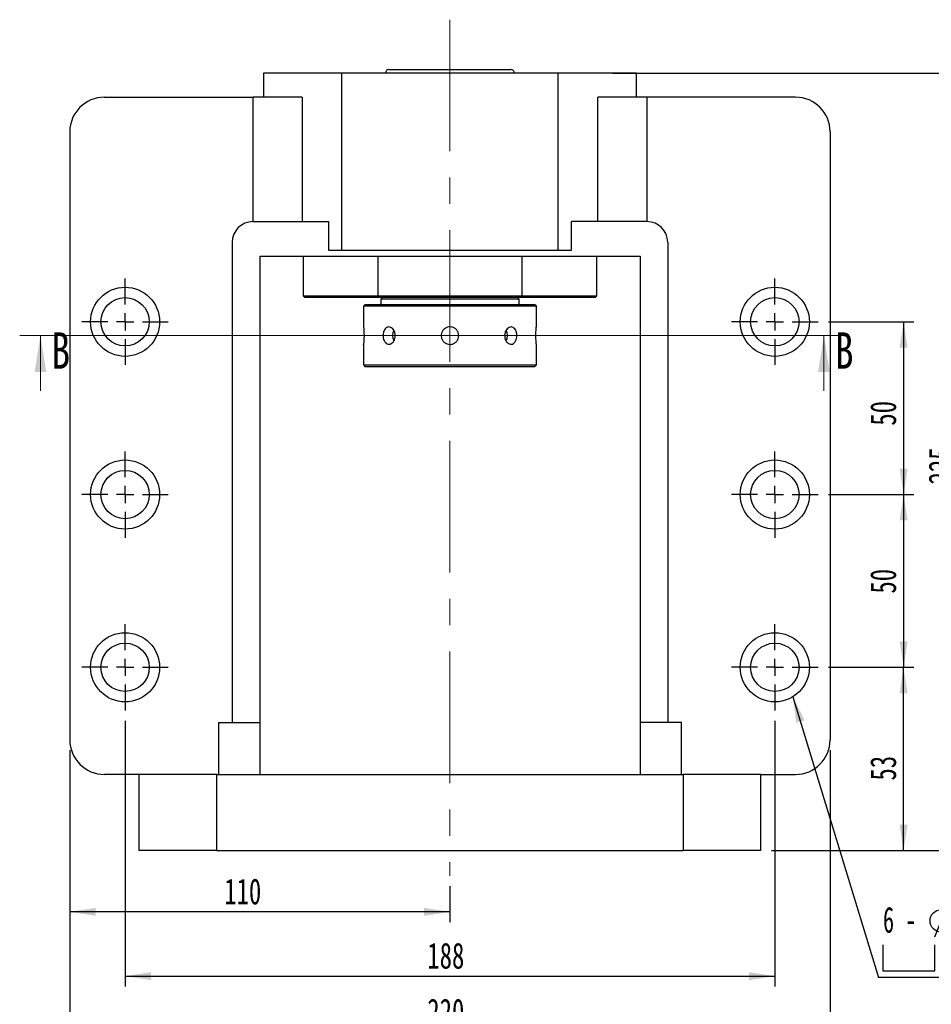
# Paper-space layout 'MBCS30L-J' of a CAD drawing. Header units: millimetres. Extents: x 12 to 324, y 10 to 204.
# Tile 2 of 5: x 12 to 99, y 93 to 188. Entities that reach past the tile are written whole.
import ezdxf

# ---------------------------------------------------------------- set-up
doc = ezdxf.new("R2010")
doc.units = ezdxf.units.MM
doc.linetypes.add('CENTERX2', pattern=[20.32, 12.7, -2.54, 2.54, -2.54])
doc.layers.add('圖層0', color=7, linetype='Continuous')
doc.styles.add('SLDTEXTSTYLE0', font='TXT', dxfattribs={"width": 0.7})
doc.styles.add('SLDTEXTSTYLE1', font='TXT', dxfattribs={"width": 0.7, "bigfont": 'bigfont'})
doc.styles.add('SLDTEXTSTYLE3', font='TXT', dxfattribs={"width": 0.75})
doc.styles.add('SLDTEXTSTYLE4', font='TXT', dxfattribs={"width": 0.633333})
doc.dimstyles.new('SLDDIMSTYLE0', dxfattribs={"dimtxt": 0.18, "dimasz": 2.5, "dimexe": 0, "dimexo": 0.0625, "dimgap": 0, "dimtad": 0, "dimtih": 1, "dimtoh": 1, "dimdec": 0, "dimrnd": 1e-09, "dimzin": 0, "dimdsep": 46, "dimtxsty": 'Standard', "dimsah": 1, "dimcen": 0.09, "dimadec": 0, "dimazin": 0, "dimtfac": 2.5, "dimtdec": 0, "dimtofl": 0, "dimtmove": 0, "dimatfit": 3, "dimfxl": 0, "dimfrac": 2, "dimtolj": 1, "dimtzin": 0, "dimarcsym": 0})
doc.dimstyles.new('SLDDIMSTYLE3', dxfattribs={"dimtxt": 2.5, "dimasz": 2.5, "dimexe": 0, "dimexo": 0.0625, "dimtad": 1, "dimlfac": 3, "dimrnd": 1e-09, "dimzin": 12, "dimdsep": 46, "dimtxsty": 'SLDTEXTSTYLE0', "dimsah": 1, "dimcen": 0.09, "dimadec": 0, "dimazin": 3, "dimtfac": 1, "dimtofl": 0, "dimtmove": 0, "dimatfit": 3, "dimfxl": 0, "dimfrac": 2, "dimtolj": 1, "dimtzin": 12, "dimarcsym": 0})

# ---------------------------------------------------------------- blocks, each defined once
blk = doc.blocks.new('_D_52')
at = {"layer": '圖層0', "color": 7}
for p, q in [((89.537, 158.524), (97.789, 158.524)), ((96.789, 158.524), (96.789, 141.857)), ((89.537, 141.857), (97.789, 141.857))]:
    blk.add_line(p, q, dxfattribs=at)
for points in [[(96.789, 158.524), (96.405, 156.024), (97.174, 156.024)], [(96.789, 141.857), (97.174, 144.357), (96.405, 144.357)]]:
    blk.add_solid(points, dxfattribs=at)
at = {"layer": '圖層0', "color": 7, "insert": (93.566, 148.503), "char_height": 2.5, "attachment_point": 1, "rotation": 90, "style": 'SLDTEXTSTYLE0'}
blk.add_mtext('50', dxfattribs=at)
blk = doc.blocks.new('_D_53')
at = {"layer": '圖層0', "color": 7}
for p, q in [((89.537, 141.857), (97.789, 141.857)), ((96.789, 141.857), (96.789, 125.191)), ((89.537, 125.191), (97.789, 125.191))]:
    blk.add_line(p, q, dxfattribs=at)
for points in [[(96.789, 141.857), (96.405, 139.357), (97.174, 139.357)], [(96.789, 125.191), (97.174, 127.691), (96.405, 127.691)]]:
    blk.add_solid(points, dxfattribs=at)
at = {"layer": '圖層0', "color": 7, "insert": (93.566, 132.302), "char_height": 2.5, "attachment_point": 1, "rotation": 90, "style": 'SLDTEXTSTYLE0'}
blk.add_mtext('50', dxfattribs=at)
blk = doc.blocks.new('_D_54')
at = {"layer": '圖層0', "color": 7}
for p, q in [((89.537, 125.191), (97.789, 125.191)), ((96.789, 107.524), (96.789, 125.191)), ((84.037, 107.524), (97.789, 107.524))]:
    blk.add_line(p, q, dxfattribs=at)
for points in [[(96.789, 125.191), (96.405, 122.691), (97.174, 122.691)], [(96.789, 107.524), (97.174, 110.024), (96.405, 110.024)]]:
    blk.add_solid(points, dxfattribs=at)
at = {"layer": '圖層0', "color": 7, "insert": (93.566, 114.266), "char_height": 2.5, "attachment_point": 1, "rotation": 90, "style": 'SLDTEXTSTYLE0'}
blk.add_mtext('53', dxfattribs=at)
blk = doc.blocks.new('_D_55')
at = {"layer": '圖層0', "color": 7}
for p, q in [((21.704, 120.024), (21.704, 94.397)), ((84.371, 120.024), (84.371, 94.397)), ((21.704, 95.397), (84.371, 95.397))]:
    blk.add_line(p, q, dxfattribs=at)
for points in [[(21.704, 95.397), (24.204, 95.013), (24.204, 95.782)], [(84.371, 95.397), (81.871, 95.782), (81.871, 95.013)]]:
    blk.add_solid(points, dxfattribs=at)
at = {"layer": '圖層0', "color": 7, "insert": (50.854, 98.62), "char_height": 2.5, "attachment_point": 1, "style": 'SLDTEXTSTYLE0'}
blk.add_mtext('188', dxfattribs=at)
blk = doc.blocks.new('_D_56')
at = {"layer": '圖層0', "color": 7}
for p, q in [((16.371, 117.191), (16.371, 89.002)), ((89.704, 117.191), (89.704, 89.002)), ((16.371, 90.002), (89.704, 90.002))]:
    blk.add_line(p, q, dxfattribs=at)
for points in [[(16.371, 90.002), (18.871, 89.618), (18.871, 90.387)], [(89.704, 90.002), (87.204, 90.387), (87.204, 89.618)]]:
    blk.add_solid(points, dxfattribs=at)
at = {"layer": '圖層0', "color": 7, "insert": (50.854, 93.225), "char_height": 2.5, "attachment_point": 1, "style": 'SLDTEXTSTYLE0'}
blk.add_mtext('220', dxfattribs=at)
blk = doc.blocks.new('_D_57')
at = {"layer": '圖層0', "color": 7}
for p, q in [((16.371, 117.191), (16.371, 100.596)), ((53.037, 104.076), (53.037, 100.596)), ((53.037, 101.596), (16.371, 101.596))]:
    blk.add_line(p, q, dxfattribs=at)
for points in [[(16.371, 101.596), (18.871, 101.212), (18.871, 101.981)], [(53.037, 101.596), (50.537, 101.981), (50.537, 101.212)]]:
    blk.add_solid(points, dxfattribs=at)
at = {"layer": '圖層0', "color": 7, "insert": (31.265, 104.819), "char_height": 2.5, "attachment_point": 1, "style": 'SLDTEXTSTYLE0'}
blk.add_mtext('110', dxfattribs=at)
blk = doc.blocks.new('_D_58')
at = {"layer": '圖層0', "color": 7}
for p, q in [((68.704, 182.524), (103.419, 182.524)), ((102.419, 182.524), (102.419, 107.524)), ((84.037, 107.524), (103.419, 107.524))]:
    blk.add_line(p, q, dxfattribs=at)
for points in [[(102.419, 182.524), (102.035, 180.024), (102.804, 180.024)], [(102.419, 107.524), (102.804, 110.024), (102.035, 110.024)]]:
    blk.add_solid(points, dxfattribs=at)
at = {"layer": '圖層0', "color": 7, "insert": (99.197, 142.826), "char_height": 2.5, "attachment_point": 1, "rotation": 90, "style": 'SLDTEXTSTYLE0'}
blk.add_mtext('225', dxfattribs=at)
blk = doc.blocks.new('SW_SYMBOL_HOLE_DIAM')
at = {"layer": '圖層0', "color": 0}
blk.add_line((300, 0), (700, 1000), dxfattribs=at)
blk.add_circle((500, 500), 350, dxfattribs=at)
blk = doc.blocks.new('SW_SYMBOL_HOLE_SPOT')
at = {"layer": '圖層0', "color": 0}
for p, q in [((0, 875), (0, 75)), ((1600, 75), (1600, 875)), ((0, 75), (1600, 75))]:
    blk.add_line(p, q, dxfattribs=at)
blk = doc.blocks.new('SW_NOTE_16')
at = {"layer": '圖層0', "color": 0}
blk.add_line((16.083, 0), (0, 0), dxfattribs=at)
at = {"layer": '圖層0', "color": 0, "xscale": 0.003121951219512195, "yscale": 0.003121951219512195, "zscale": 0.003121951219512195}
for name, p in [('SW_SYMBOL_HOLE_DIAM', (4.503, 3.923)), ('SW_SYMBOL_HOLE_SPOT', (0.433, 0.423)), ('SW_SYMBOL_HOLE_DIAM', (5.74, 0.423))]:
    blk.add_blockref(name, p, dxfattribs=at)
at = {"layer": '圖層0', "color": 0, "char_height": 2.5, "attachment_point": 1}
for s, insert, style in [('6 -', (0.433, 6.834), 'SLDTEXTSTYLE4'), ('14\\M+18AD1\\M+190FA', (7.468, 6.834), 'SLDTEXTSTYLE1'), ('20', (8.705, 3.334), 'SLDTEXTSTYLE0')]:
    blk.add_mtext(s, dxfattribs=dict(at, insert=insert, style=style))
blk = doc.blocks.new('SW_CENTERMARKSYMBOL_28')
at = {"layer": '圖層0', "color": 0}
for p, q in [((0, 1.667), (0, 4.167)), ((-1.667, 0), (-4.167, 0)), ((0, 0), (-0.833, 0)), ((0, 0), (0, 0.833)), ((0, 0), (0, -0.833)), ((0, 0), (0.833, 0)), ((1.667, 0), (4.167, 0)), ((0, -1.667), (0, -4.167))]:
    blk.add_line(p, q, dxfattribs=at)
blk = doc.blocks.new('SW_CENTERMARKSYMBOL_29')
at = {"layer": '圖層0', "color": 0}
for p, q in [((0, 1.667), (0, 4.167)), ((-1.667, 0), (-4.167, 0)), ((0, 0), (-0.833, 0)), ((0, 0), (0, 0.833)), ((0, 0), (0, -0.833)), ((0, 0), (0.833, 0)), ((1.667, 0), (4.167, 0)), ((0, -1.667), (0, -4.167))]:
    blk.add_line(p, q, dxfattribs=at)
blk = doc.blocks.new('SW_CENTERMARKSYMBOL_30')
at = {"layer": '圖層0', "color": 0}
for p, q in [((0, 1.667), (0, 4.167)), ((-1.667, 0), (-4.167, 0)), ((0, 0), (-0.833, 0)), ((0, 0), (0, 0.833)), ((0, 0), (0, -0.833)), ((0, 0), (0.833, 0)), ((1.667, 0), (4.167, 0)), ((0, -1.667), (0, -4.167))]:
    blk.add_line(p, q, dxfattribs=at)
blk = doc.blocks.new('SW_CENTERMARKSYMBOL_31')
at = {"layer": '圖層0', "color": 0}
for p, q in [((0, 1.667), (0, 4.167)), ((-1.667, 0), (-4.167, 0)), ((0, 0), (-0.833, 0)), ((0, 0), (0, 0.833)), ((0, 0), (0, -0.833)), ((0, 0), (0.833, 0)), ((1.667, 0), (4.167, 0)), ((0, -1.667), (0, -4.167))]:
    blk.add_line(p, q, dxfattribs=at)
blk = doc.blocks.new('SW_CENTERMARKSYMBOL_32')
at = {"layer": '圖層0', "color": 0}
for p, q in [((0, 1.667), (0, 4.167)), ((-1.667, 0), (-4.167, 0)), ((0, 0), (-0.833, 0)), ((0, 0), (0, 0.833)), ((0, 0), (0, -0.833)), ((0, 0), (0.833, 0)), ((1.667, 0), (4.167, 0)), ((0, -1.667), (0, -4.167))]:
    blk.add_line(p, q, dxfattribs=at)
blk = doc.blocks.new('SW_CENTERMARKSYMBOL_33')
at = {"layer": '圖層0', "color": 0}
for p, q in [((0, 1.667), (0, 4.167)), ((-1.667, 0), (-4.167, 0)), ((0, 0), (-0.833, 0)), ((0, 0), (0, 0.833)), ((0, 0), (0, -0.833)), ((0, 0), (0.833, 0)), ((1.667, 0), (4.167, 0)), ((0, -1.667), (0, -4.167))]:
    blk.add_line(p, q, dxfattribs=at)

psp = doc.layouts.new('MBCS30L-J')

# ---------------------------------------------------------------- linework, layer by layer
at = {"color": 7, "linetype": 'Continuous', "lineweight": 25}
for p, q in [((35.0372, 182.524), (35.0372, 180.1907)), ((42.6023, 182.524), (35.0372, 182.524)), ((42.6023, 165.424), (42.6023, 182.524)), ((63.4722, 182.524), (42.6023, 182.524)), ((47.1539, 182.8573), (57.9436, 182.8573)), ((57.9436, 182.8573), (58.9206, 182.8573)), ((63.4722, 165.424), (63.4722, 182.524)), ((71.0372, 182.524), (63.4722, 182.524)), ((71.0372, 180.1907), (71.0372, 182.524)), ((19.7039, 180.1907), (34.0402, 180.1907)), ((34.0402, 168.1907), (34.0402, 180.1907)), ((38.7894, 180.1907), (34.0402, 180.1907)), ((38.7894, 180.1907), (38.7894, 168.1907)), ((67.2851, 168.1907), (67.2851, 180.1907)), ((72.0343, 180.1907), (67.2851, 180.1907)), ((72.0343, 180.1907), (72.0343, 168.1907)), ((86.3706, 180.1907), (72.0343, 180.1907)), ((16.3706, 176.8573), (16.3706, 118.1907)), ((89.7039, 176.8573), (89.7039, 118.1907)), ((34.0372, 168.1907), (41.3231, 168.1907)), ((41.3231, 168.1907), (41.3231, 165.424)), ((64.7514, 165.424), (64.7514, 168.1907)), ((72.0372, 168.1907), (64.7514, 168.1907)), ((32.0372, 166.1907), (32.0372, 119.8573)), ((41.3231, 165.424), (42.6023, 165.424)), ((42.6023, 165.424), (63.4722, 165.424)), ((63.4722, 165.424), (64.7514, 165.424)), ((74.0372, 166.1907), (74.0372, 119.8573)), ((34.7039, 164.8573), (71.3706, 164.8573)), ((34.7039, 164.8573), (34.7039, 119.8573)), ((38.8706, 164.8573), (38.8706, 161.024)), ((46.0671, 164.8573), (46.0671, 161.024)), ((60.0074, 161.024), (60.0074, 164.8573)), ((67.2039, 161.024), (67.2039, 164.8573)), ((71.3706, 164.8573), (71.3706, 119.8573)), ((38.8706, 161.024), (39.0372, 160.8573)), ((38.8706, 161.024), (46.0671, 161.024)), ((46.111, 160.8573), (39.0372, 160.8573)), ((46.0671, 161.024), (60.0074, 161.024)), ((46.0671, 161.024), (46.111, 160.8573)), ((59.9634, 160.8573), (46.111, 160.8573)), ((46.5372, 160.8573), (46.3706, 160.6907)), ((46.3706, 160.6907), (46.3706, 160.1907)), ((53.0372, 160.6907), (46.3706, 160.6907)), ((59.7039, 160.6907), (53.0372, 160.6907)), ((59.7039, 160.6907), (59.5372, 160.8573)), ((59.7039, 160.1907), (59.7039, 160.6907)), ((59.9634, 160.8573), (60.0074, 161.024)), ((67.0372, 160.8573), (59.9634, 160.8573)), ((60.0074, 161.024), (67.2039, 161.024)), ((67.0372, 160.8573), (67.2039, 161.024)), ((44.8706, 160.1907), (44.7039, 160.024)), ((44.7039, 160.024), (44.7039, 158.0407)), ((53.0372, 160.024), (44.7039, 160.024)), ((44.8706, 160.1907), (53.0372, 160.1907)), ((53.0372, 160.1907), (61.2039, 160.1907)), ((61.3706, 160.024), (53.0372, 160.024)), ((61.3706, 160.024), (61.2039, 160.1907)), ((61.3706, 158.0301), (61.3706, 160.024)), ((44.7039, 156.3512), (44.7039, 154.3573)), ((61.3706, 154.3573), (61.3706, 156.3407)), ((44.7039, 154.3573), (44.8706, 154.1907)), ((44.7039, 154.3573), (61.3706, 154.3573)), ((61.2039, 154.1907), (44.8706, 154.1907)), ((61.2039, 154.1907), (61.3706, 154.3573)), ((30.7039, 119.8573), (34.7039, 119.8573)), ((30.7039, 119.8573), (30.7039, 114.8573)), ((34.7039, 119.8573), (34.7039, 114.8573)), ((75.3706, 119.8573), (71.3706, 119.8573)), ((71.3706, 119.8573), (71.3706, 114.8573)), ((75.3706, 114.8573), (75.3706, 119.8573)), ((23.0372, 114.8573), (19.7039, 114.8573)), ((23.0372, 114.8573), (23.0372, 107.524)), ((30.5372, 114.8573), (23.0372, 114.8573)), ((30.5372, 107.524), (30.5372, 114.8573)), ((30.5372, 114.8573), (75.5372, 114.8573)), ((75.5372, 114.8573), (75.5372, 107.524)), ((83.0372, 114.8573), (75.5372, 114.8573)), ((83.0372, 107.524), (83.0372, 114.8573)), ((83.0372, 114.8573), (86.3706, 114.8573)), ((30.5372, 107.524), (23.0372, 107.524)), ((30.5372, 107.524), (75.5372, 107.524)), ((83.0372, 107.524), (75.5372, 107.524))]:
    psp.add_line(p, q, dxfattribs=at)
at = {"color": 7, "linetype": 'Continuous', "lineweight": 18}
for p, q in [((91.105, 157.1913), (11.537, 157.1913)), ((13.537, 151.8713), (13.537, 157.1913)), ((89.105, 151.8713), (89.105, 157.1913))]:
    psp.add_line(p, q, dxfattribs=at)
at = {"color": 7, "linetype": 'Continuous', "lineweight": 25, "flags": 128}
for points in [[(58.5763, 157.1907), (58.5443, 157.4612), (58.4551, 157.6968)], [(58.4548, 156.6839), (58.5443, 156.9201), (58.5763, 157.1907)]]:
    psp.add_lwpolyline(points, dxfattribs=at)
at = {"color": 7, "linetype": 'Continuous', "lineweight": 25}
for centre, radius in [((21.7039, 158.524), 3.3333), ((84.3706, 158.524), 3.3333), ((21.7039, 158.524), 2.3333), ((84.3706, 158.524), 2.3333), ((21.7039, 141.8573), 3.3333), ((84.3706, 141.8573), 3.3333), ((21.7039, 141.8573), 2.3333), ((84.3706, 141.8573), 2.3333), ((21.7039, 125.1907), 3.3333), ((84.3706, 125.1907), 3.3333), ((21.7039, 125.1907), 2.3333), ((84.3706, 125.1907), 2.3333)]:
    psp.add_circle(centre, radius, dxfattribs=at)
for centre, radius, start, end in [((47.1539, 182.524), 0.3333, 90, 180), ((58.9206, 182.524), 0.3333, 0, 90), ((19.7039, 176.8573), 3.3333, 90, 180), ((86.3706, 176.8573), 3.3333, 0, 90), ((34.0372, 166.1907), 2, 90, 180), ((72.0372, 166.1907), 2, 0, 90), ((48.5904, 157.1908), 1.095, 152.464326, 207.836137), ((19.7039, 118.1907), 3.3333, 180, 270), ((86.3706, 118.1907), 3.3333, 270, 0)]:
    psp.add_arc(centre, radius, start, end, dxfattribs=at)
for points, knots in [([(44.7039, 158.0407), (44.7049, 158.0313), (44.7069, 158.0126), (44.7205, 157.8669), (44.7357, 157.652), (44.7468, 157.3829), (44.7485, 157.0928), (44.7402, 156.8147), (44.7255, 156.5769), (44.7114, 156.4141), (44.7035, 156.3363), (44.7047, 156.3483), (44.705, 156.3512)], [0, 0, 0, 0, 0.106992, 0.2139712, 0.3212956, 0.4288554, 0.5360352, 0.6428144, 0.7497967, 0.8572672, 0.9647528, 1, 1, 1, 1]), ([(47.7635, 157.1907), (47.7563, 157.0972), (47.742, 156.9103), (47.6317, 156.6614), (47.4723, 156.4716), (47.2783, 156.3625), (47.0761, 156.3469), (46.8886, 156.4259), (46.7347, 156.5904), (46.6281, 156.8228), (46.5781, 157.0969), (46.5886, 157.3811), (46.6583, 157.6434), (46.782, 157.8552), (46.9496, 157.9928), (47.145, 158.0399), (47.3466, 157.9915), (47.5314, 157.8536), (47.6748, 157.6411), (47.7524, 157.4071), (47.7603, 157.2521), (47.7635, 157.1907)], [0, 0, 0, 0, 0.0535056, 0.1070049, 0.1606727, 0.2144511, 0.2680473, 0.3214536, 0.3749558, 0.4286917, 0.4824365, 0.5359475, 0.5893499, 0.6429343, 0.6967106, 0.7503882, 0.8038327, 0.8572713, 0.9109395, 0.9647183, 1, 1, 1, 1]), ([(53.0372, 156.3407), (52.9419, 156.35), (52.7513, 156.3687), (52.4975, 156.5144), (52.3038, 156.7293), (52.1926, 156.9984), (52.1766, 157.2884), (52.2571, 157.5669), (52.4249, 157.8033), (52.6618, 157.9714), (52.9414, 158.0516), (53.2312, 158.0348), (53.4988, 157.9236), (53.715, 157.7302), (53.8554, 157.4756), (53.9035, 157.1888), (53.8542, 156.9031), (53.7136, 156.6494), (53.4971, 156.4574), (53.2583, 156.3552), (53.1, 156.3448), (53.0372, 156.3407)], [0, 0, 0, 0, 0.0534991, 0.1069913, 0.1606571, 0.2144392, 0.2680321, 0.3214246, 0.3749188, 0.4286575, 0.4824033, 0.5359087, 0.5893015, 0.6428819, 0.6966604, 0.750339, 0.803772, 0.8571986, 0.9108671, 0.9646491, 1, 1, 1, 1]), ([(59.4895, 157.1907), (59.4837, 157.0972), (59.4721, 156.9103), (59.3804, 156.6614), (59.2417, 156.4716), (59.0626, 156.3625), (58.8627, 156.3469), (58.664, 156.4259), (58.4903, 156.5904), (58.3638, 156.8228), (58.3026, 157.0969), (58.3156, 157.3811), (58.4002, 157.6434), (58.5448, 157.8552), (58.7302, 157.9928), (58.9324, 158.0399), (59.127, 157.9915), (59.294, 157.8536), (59.4166, 157.6411), (59.4805, 157.4071), (59.487, 157.2521), (59.4895, 157.1907)], [0, 0, 0, 0, 0.0535056, 0.1070049, 0.1606727, 0.2144511, 0.2680473, 0.3214536, 0.3749558, 0.4286917, 0.4824365, 0.5359475, 0.5893499, 0.6429343, 0.6967106, 0.7503882, 0.8038327, 0.8572713, 0.9109395, 0.9647183, 1, 1, 1, 1]), ([(61.3706, 156.3407), (61.3696, 156.35), (61.3676, 156.3687), (61.354, 156.5144), (61.3387, 156.7293), (61.3277, 156.9984), (61.326, 157.2885), (61.3343, 157.5666), (61.349, 157.8044), (61.3631, 157.9672), (61.371, 158.045), (61.3698, 158.033), (61.3695, 158.0301)], [0, 0, 0, 0, 0.1069923, 0.2139706, 0.3212963, 0.4288544, 0.5360342, 0.6428133, 0.7497956, 0.8572671, 0.9647527, 1, 1, 1, 1])]:
    psp.add_open_spline(points, degree=3, knots=knots, dxfattribs=at)
at = {"color": 7, "linetype": 'Continuous', "lineweight": 18}
for points in [[(13.537, 157.1913), (12.977, 153.6913), (14.097, 153.6913)], [(89.105, 157.1913), (88.545, 153.6913), (89.665, 153.6913)]]:
    psp.add_solid(points, dxfattribs=at)
at = {"layer": '圖層0', "color": 7, "linetype": 'CENTERX2', "lineweight": 18}
psp.add_line((53.0372, 187.6685), (53.0372, 105.0758), dxfattribs=at)

# ---------------------------------------------------------------- block references
at = {"layer": '圖層0', "color": 7}
for name, p in [('SW_CENTERMARKSYMBOL_29', (21.7039, 158.524)), ('SW_CENTERMARKSYMBOL_28', (84.3706, 158.524)), ('SW_CENTERMARKSYMBOL_30', (21.7039, 141.8573)), ('SW_CENTERMARKSYMBOL_31', (84.3706, 141.8573)), ('SW_CENTERMARKSYMBOL_33', (21.7039, 125.1907)), ('SW_CENTERMARKSYMBOL_32', (84.3706, 125.1907)), ('SW_NOTE_16', (94.3686, 95.2528))]:
    psp.add_blockref(name, p, dxfattribs=at)

# ---------------------------------------------------------------- texts
at = {"color": 7, "linetype": 'Continuous', "char_height": 3.5, "attachment_point": 1, "style": 'SLDTEXTSTYLE3'}
for insert in [(14.6094, 157.5011), (90.1774, 157.5011)]:
    psp.add_mtext('B', dxfattribs=dict(at, insert=insert))

# ---------------------------------------------------------------- dimensions: what is measured, and where the dimension line sits
at = {"layer": '圖層0', "color": 7}
for base, p1, p2, angle, picture, middle in [((102.4193, 107.524), (67.7039, 182.524), (83.0372, 107.524), 90, '_D_58', (102.4193, 145.024)), ((96.7891, 141.8573), (88.5372, 158.524), (88.5372, 141.8573), 90, '_D_52', (96.7891, 149.9685)), ((96.7891, 125.1907), (88.5372, 141.8573), (88.5372, 125.1907), 90, '_D_53', (96.7891, 133.7676)), ((96.7891, 125.1907), (83.0372, 107.524), (88.5372, 125.1907), 90, '_D_54', (96.7891, 115.7309)), ((84.3706, 95.3975), (21.7039, 121.024), (84.3706, 121.024), 0, '_D_55', (53.0516, 95.3975))]:
    dim = psp.add_linear_dim(base=base, p1=p1, p2=p2, angle=angle, dimstyle='SLDDIMSTYLE3', dxfattribs=at)
    dim.commit()
    dim.dimension.update_dxf_attribs({"geometry": picture, "text_midpoint": middle, "dimtype": 160})
for base, p1, p2, picture, middle in [((89.7039, 90.0022), (16.3706, 118.1907), (89.7039, 118.1907), '_D_56', (53.0516, 90.0022)), ((16.3706, 101.5965), (53.0372, 105.0758), (16.3706, 118.1907), '_D_57', (33.4632, 101.5965))]:
    dim = psp.add_linear_dim(base=base, p1=p1, p2=p2, dimstyle='SLDDIMSTYLE3', dxfattribs=at)
    dim.commit()
    dim.dimension.update_dxf_attribs({"geometry": picture, "text_midpoint": middle, "dimtype": 160})

# ---------------------------------------------------------------- leaders
psp.add_leader([(86.1152, 122.3503), (94.3686, 95.2528)], dimstyle='SLDDIMSTYLE0', dxfattribs=at)

doc.saveas('drawing.dxf')
